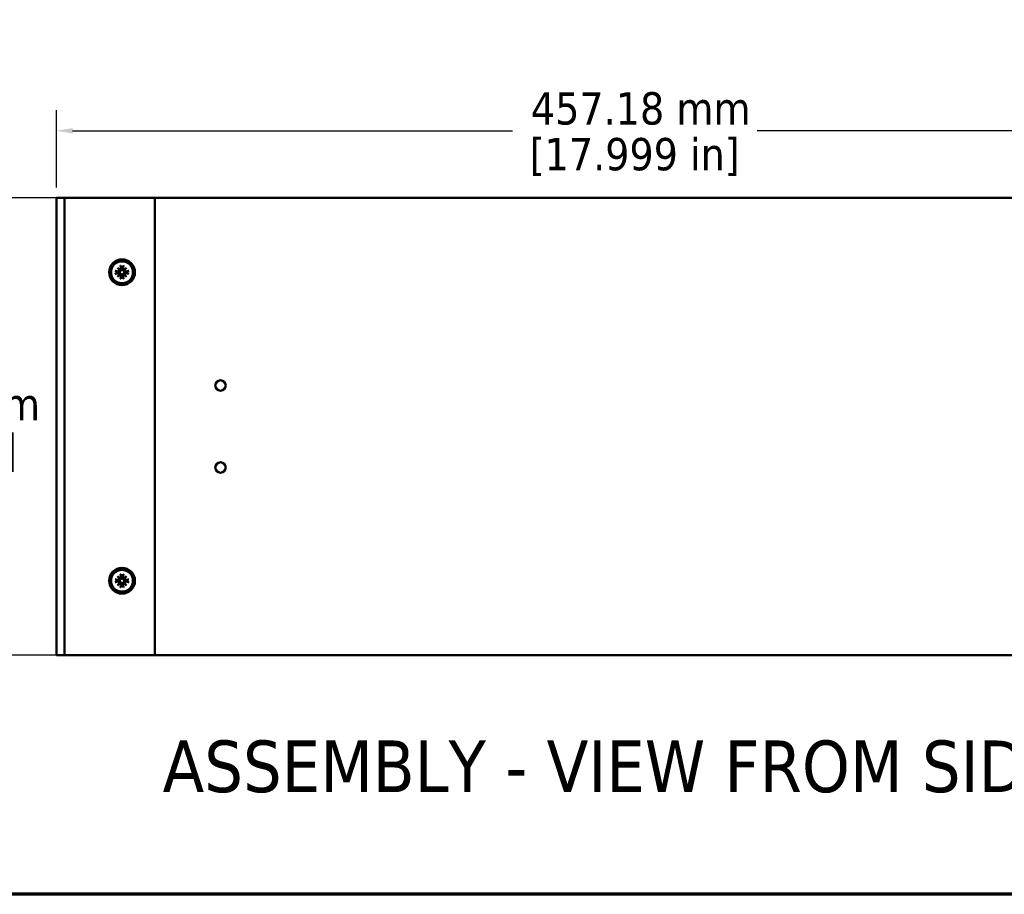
# Model space of a CAD drawing. Header units: millimetres. Extents: x 32 to 2127, y 63 to 1334.
# Tile 8 of 16: x 953 to 1334, y 63 to 402. Entities that reach past the tile are written whole.
import ezdxf

# ---------------------------------------------------------------- set-up
doc = ezdxf.new("R2010")
doc.units = ezdxf.units.MM
doc.header["$LTSCALE"] = 2.5
for name, color, linetype, lineweight in [('Border (ANSI)', 7, 'Continuous', 70), ('Dimension (ANSI)', 7, 'Continuous', 25), ('Symbol (ANSI)', 7, 'Continuous', 25), ('Visible (ANSI)', 7, 'Continuous', 50)]:
    doc.layers.add(name, color=color, linetype=linetype, lineweight=lineweight)
doc.styles.add('Label Text (ANSI)', font='tahoma.ttf')
doc.styles.add('Note Text (ANSI)', font='tahoma.ttf')
doc.dimstyles.new('Default - mm (ANSI)', dxfattribs={"dimscale": 2.5, "dimtxt": 5, "dimasz": 2.5, "dimexe": 3.175, "dimexo": 1.6002, "dimgap": 0.8, "dimtad": 0, "dimtih": 1, "dimtoh": 1, "dimrnd": 1e-08, "dimzin": 0, "dimdsep": 46, "dimtxsty": 'Note Text (ANSI)', "dimcen": 0.09, "dimdle": 10, "dimclrd": 256, "dimclre": 256, "dimclrt": 256, "dimadec": 1, "dimazin": 0, "dimtfac": 0.6096, "dimtofl": 0, "dimtmove": 0, "dimatfit": 3, "dimldrblk": 'Filled-1', "dimfxl": 1, "dimtolj": 1, "dimtzin": 0, "dimlwd": -1, "dimlwe": -1, "dimarcsym": 0})

# ---------------------------------------------------------------- blocks, each defined once
blk = doc.blocks.new('*D7')
at = {"layer": 'Defpoints', "color": 0, "transparency": 16777216}
for p in [(971.59, 333.14), (916.26, 156.11), (971.59, 156.11)]:
    blk.add_point(p, dxfattribs=at)
at = {"layer": 'Dimension (ANSI)', "transparency": 16777216}
for p, q in [((967.59, 333.14), (908.32, 333.14)), ((916.26, 326.89), (916.26, 263.31)), ((916.26, 162.36), (916.26, 225.94)), ((967.59, 156.11), (908.32, 156.11))]:
    blk.add_line(p, q, dxfattribs=at)
for points in [[(915.22, 326.89), (917.3, 326.89), (916.26, 333.14)], [(915.22, 162.36), (917.3, 162.36), (916.26, 156.11)]]:
    blk.add_solid(points, dxfattribs=at)
at = {"layer": 'Dimension (ANSI)', "transparency": 16777216, "char_height": 12.5, "attachment_point": 5, "style": 'Note Text (ANSI)'}
for s, insert in [('\\A1; 177.04 mm', (916.26, 253.13)), ('\\A1;[6.970 in]', (916.26, 234.45))]:
    blk.add_mtext(s, dxfattribs=dict(at, insert=insert))
blk = doc.blocks.new('Filled-1')
at = {"color": 0}
for p, q in [((0, 0), (-1, 0.333)), ((-1, 0.333), (-1, -0.333)), ((-1, 0), (0, 0)), ((-1, -0.333), (0, 0))]:
    blk.add_line(p, q, dxfattribs=at)
at = {"color": 0, "flags": 128}
blk.add_lwpolyline([(-1, -0.333), (0, 0), (-1, 0.333), (-1, -0.333)], dxfattribs=at)
at = {"color": 0}
blk.add_solid([(-1, -0.333), (0, 0), (-1, 0.333), (-1, -0.333)], dxfattribs=at)
blk = doc.blocks.new('*D15')
at = {"layer": 'Defpoints', "color": 0, "transparency": 16777216}
for p in [(1424.59, 359.14), (967.41, 333.14), (1424.59, 333.15)]:
    blk.add_point(p, dxfattribs=at)
at = {"layer": 'Dimension (ANSI)', "transparency": 16777216}
for p, q in [((967.41, 337.14), (967.41, 367.08)), ((1424.59, 337.15), (1424.59, 367.08)), ((973.66, 359.14), (1143.87, 359.14)), ((1418.34, 359.14), (1238.55, 359.14))]:
    blk.add_line(p, q, dxfattribs=at)
for points in [[(973.66, 360.18), (973.66, 358.1), (967.41, 359.14)], [(1418.34, 360.18), (1418.34, 358.1), (1424.59, 359.14)]]:
    blk.add_solid(points, dxfattribs=at)
at = {"layer": 'Dimension (ANSI)', "transparency": 16777216, "char_height": 12.5, "attachment_point": 5, "style": 'Note Text (ANSI)'}
for s, insert in [('\\A1; 457.18 mm', (1191.21, 367.68)), ('\\A1;[17.999 in]', (1191.21, 348.96))]:
    blk.add_mtext(s, dxfattribs=dict(at, insert=insert))
blk = doc.blocks.new('Borders Default Border')
at = {"layer": 'Border (ANSI)', "flags": 128}
blk.add_lwpolyline([(12.7, 25.4), (12.7, 533.4), (850.9, 533.4), (850.9, 25.4), (12.7, 25.4)], dxfattribs=at)

msp = doc.modelspace()

# ---------------------------------------------------------------- linework, layer by layer
at = {"layer": 'Visible (ANSI)'}
for p, q in [((967.4143, 333.1435), (967.4143, 333.1531)), ((967.4143, 333.1531), (1424.5943, 333.1531)), ((969.5893, 333.1435), (967.4143, 333.1435)), ((967.4143, 156.1055), (967.4143, 333.1435)), ((969.5893, 333.1435), (970.5893, 333.1435)), ((971.5893, 333.1435), (970.5893, 333.1435)), ((970.5893, 156.1055), (970.5893, 333.1435)), ((1003.5143, 333.1435), (971.5893, 333.1435)), ((1003.5143, 333.1435), (1005.5143, 333.1435)), ((1005.5143, 156.1055), (1005.5143, 333.1435)), ((990.2264, 304.8788), (991.6048, 304.6832)), ((991.0362, 306.118), (992.1563, 305.162)), ((991.0362, 306.118), (991.9673, 305.187)), ((991.9923, 304.998), (991.0362, 306.118)), ((991.9673, 305.187), (992.229, 304.9253)), ((992.2755, 306.9279), (992.4711, 305.5495)), ((993.3532, 306.9279), (993.1576, 305.5495)), ((993.6614, 305.187), (993.3997, 304.9253)), ((993.4724, 305.162), (994.5924, 306.118)), ((994.5924, 306.118), (993.6364, 304.998)), ((994.5924, 306.118), (993.6614, 305.187)), ((995.4023, 304.8788), (994.0239, 304.6832)), ((990.2264, 303.8011), (991.6048, 303.9967)), ((991.0362, 302.5618), (991.9923, 303.6819)), ((992.1563, 303.5179), (991.0362, 302.5618)), ((991.0362, 302.5618), (991.9673, 303.4929)), ((991.9673, 303.4929), (992.229, 303.7546)), ((992.2755, 301.7519), (992.4711, 303.1304)), ((993.3532, 301.7519), (993.1576, 303.1304)), ((993.6614, 303.4929), (993.3997, 303.7546)), ((994.5924, 302.5618), (993.4724, 303.5179)), ((993.6364, 303.6819), (994.5924, 302.5618)), ((994.5924, 302.5618), (993.6614, 303.4929)), ((995.4023, 303.8011), (994.0239, 303.9967)), ((992.2755, 187.4971), (992.4711, 186.1187)), ((993.3532, 187.4971), (993.1576, 186.1187)), ((990.2264, 185.448), (991.6048, 185.2524)), ((990.2264, 184.3703), (991.6048, 184.5659)), ((991.0362, 186.6872), (992.1563, 185.7312)), ((991.0362, 186.6872), (991.9673, 185.7562)), ((991.9923, 185.5672), (991.0362, 186.6872)), ((991.0362, 183.131), (991.9923, 184.2511)), ((992.1563, 184.0871), (991.0362, 183.131)), ((991.0362, 183.131), (991.9673, 184.0621)), ((991.9673, 185.7562), (992.229, 185.4945)), ((991.9673, 184.0621), (992.229, 184.3238)), ((992.2755, 182.3211), (992.4711, 183.6996)), ((993.3532, 182.3211), (993.1576, 183.6996)), ((993.6614, 185.7562), (993.3997, 185.4945)), ((993.6614, 184.0621), (993.3997, 184.3238)), ((993.4724, 185.7312), (994.5924, 186.6872)), ((994.5924, 183.131), (993.4724, 184.0871)), ((994.5924, 186.6872), (993.6364, 185.5672)), ((993.6364, 184.2511), (994.5924, 183.131)), ((994.5924, 186.6872), (993.6614, 185.7562)), ((994.5924, 183.131), (993.6614, 184.0621)), ((995.4023, 185.448), (994.0239, 185.2524)), ((995.4023, 184.3703), (994.0239, 184.5659)), ((969.5893, 156.1055), (967.4143, 156.1055)), ((969.5893, 156.1055), (970.5893, 156.1055)), ((971.5893, 156.1055), (970.5893, 156.1055)), ((1003.5143, 156.1055), (971.5893, 156.1055)), ((1003.5143, 156.1055), (1005.5143, 156.1055)), ((1424.5943, 156.1151), (1005.5143, 156.1151))]:
    msp.add_line(p, q, dxfattribs=at)
at = {"layer": 'Visible (ANSI)', "flags": 128}
for points in [[(990.2264, 304.8788), (990.2355, 304.8775), (990.2449, 304.8761), (990.2544, 304.8746), (990.264, 304.8731), (990.2736, 304.8716), (990.2829, 304.87), (990.292, 304.8685), (990.3008, 304.867), (990.3091, 304.8655), (990.3174, 304.8639), (990.3258, 304.8624), (990.334, 304.8607), (990.3421, 304.8591), (990.35, 304.8575), (990.3575, 304.8559), (990.3646, 304.8544), (990.3711, 304.8529), (990.3773, 304.8514), (990.3833, 304.8499), (990.3892, 304.8484), (990.3947, 304.8469), (990.3999, 304.8454), (990.4048, 304.844), (990.4091, 304.8426)], [(991.5736, 304.4629), (991.5382, 304.4744), (991.502, 304.4862), (991.4649, 304.4982), (991.4269, 304.5105), (991.388, 304.5232), (991.3481, 304.5361), (991.3072, 304.5494), (991.2653, 304.5631), (991.2223, 304.5771), (991.1781, 304.5915), (991.1328, 304.6062), (991.0862, 304.6214), (991.0384, 304.637), (990.9892, 304.6531), (990.9386, 304.6696), (990.8866, 304.6866), (990.8331, 304.704), (990.7779, 304.7221), (990.7211, 304.7406), (990.6626, 304.7598), (990.6022, 304.7795), (990.5399, 304.7999), (990.4756, 304.8209), (990.4092, 304.8426)], [(992.229, 304.9253), (992.2225, 304.8875), (992.2132, 304.8498), (992.2012, 304.8125), (992.1866, 304.7764), (992.1697, 304.7418), (992.1508, 304.7093), (992.1293, 304.6776), (992.1052, 304.647), (992.0788, 304.618), (992.0506, 304.5912), (992.021, 304.5668), (991.9904, 304.545), (991.9597, 304.5259), (991.9289, 304.5095), (991.8967, 304.4949), (991.8633, 304.4822), (991.8288, 304.4715), (991.7937, 304.463), (991.7582, 304.4569), (991.7227, 304.453), (991.6876, 304.4514), (991.6532, 304.4519), (991.6199, 304.4544), (991.5869, 304.4588)], [(992.6955, 305.5674), (992.6999, 305.5344), (992.7024, 305.5011), (992.7029, 305.4666), (992.7012, 305.4315), (992.6974, 305.396), (992.6913, 305.3606), (992.6828, 305.3254), (992.6721, 305.291), (992.6594, 305.2575), (992.6448, 305.2254), (992.6284, 305.1946), (992.6093, 305.1638), (992.5875, 305.1333), (992.5631, 305.1036), (992.5363, 305.0754), (992.5073, 305.0491), (992.4767, 305.025), (992.445, 305.0034), (992.4124, 304.9845), (992.3779, 304.9677), (992.3417, 304.9531), (992.3045, 304.941), (992.2667, 304.9318), (992.229, 304.9253)], [(992.3116, 306.7451), (992.3103, 306.7495), (992.3088, 306.7543), (992.3074, 306.7596), (992.3059, 306.7651), (992.3044, 306.7709), (992.3029, 306.777), (992.3014, 306.7831), (992.2999, 306.7897), (992.2984, 306.7968), (992.2968, 306.8043), (992.2951, 306.8121), (992.2935, 306.8202), (992.2919, 306.8285), (992.2903, 306.8369), (992.2888, 306.8452), (992.2873, 306.8535), (992.2858, 306.8622), (992.2842, 306.8713), (992.2827, 306.8807), (992.2812, 306.8902), (992.2797, 306.8998), (992.2782, 306.9094), (992.2768, 306.9188), (992.2755, 306.9279)], [(992.3116, 306.745), (992.3334, 306.6786), (992.3544, 306.6144), (992.3748, 306.5521), (992.3945, 306.4917), (992.4136, 306.4332), (992.4322, 306.3763), (992.4502, 306.3212), (992.4677, 306.2677), (992.4847, 306.2156), (992.5012, 306.165), (992.5172, 306.1159), (992.5329, 306.068), (992.548, 306.0215), (992.5628, 305.9761), (992.5772, 305.932), (992.5912, 305.889), (992.6048, 305.847), (992.6181, 305.8062), (992.6311, 305.7663), (992.6437, 305.7274), (992.6561, 305.6894), (992.6681, 305.6523), (992.6799, 305.6161), (992.6913, 305.5807)], [(992.6913, 305.5807), (992.6915, 305.5802), (992.6917, 305.5796), (992.6919, 305.579), (992.692, 305.5785), (992.6922, 305.5779), (992.6924, 305.5774), (992.6926, 305.5768), (992.6927, 305.5763), (992.6929, 305.5757), (992.6931, 305.5752), (992.6933, 305.5746), (992.6934, 305.574), (992.6936, 305.5735), (992.6938, 305.5729), (992.694, 305.5724), (992.6941, 305.5718), (992.6943, 305.5713), (992.6945, 305.5707), (992.6946, 305.5702), (992.6948, 305.5696), (992.695, 305.569), (992.6951, 305.5685), (992.6953, 305.5679), (992.6955, 305.5674)], [(993.3997, 304.9253), (993.3619, 304.9318), (993.3242, 304.941), (993.2869, 304.9531), (993.2508, 304.9677), (993.2162, 304.9845), (993.1837, 305.0034), (993.152, 305.025), (993.1214, 305.0491), (993.0924, 305.0754), (993.0656, 305.1036), (993.0412, 305.1333), (993.0194, 305.1638), (993.0003, 305.1946), (992.9839, 305.2254), (992.9693, 305.2575), (992.9566, 305.291), (992.9459, 305.3254), (992.9374, 305.3606), (992.9313, 305.396), (992.9274, 305.4315), (992.9258, 305.4666), (992.9263, 305.5011), (992.9288, 305.5344), (992.9332, 305.5674)], [(992.9332, 305.5674), (992.9334, 305.5679), (992.9335, 305.5685), (992.9337, 305.569), (992.9339, 305.5696), (992.934, 305.5702), (992.9342, 305.5707), (992.9344, 305.5713), (992.9346, 305.5718), (992.9347, 305.5724), (992.9349, 305.5729), (992.9351, 305.5735), (992.9352, 305.574), (992.9354, 305.5746), (992.9356, 305.5752), (992.9358, 305.5757), (992.9359, 305.5763), (992.9361, 305.5768), (992.9363, 305.5774), (992.9365, 305.5779), (992.9366, 305.5785), (992.9368, 305.579), (992.937, 305.5796), (992.9372, 305.5802), (992.9374, 305.5807)], [(992.9374, 305.5807), (992.9488, 305.6161), (992.9606, 305.6523), (992.9726, 305.6894), (992.9849, 305.7274), (992.9976, 305.7663), (993.0105, 305.8062), (993.0238, 305.847), (993.0375, 305.889), (993.0515, 305.932), (993.0659, 305.9761), (993.0806, 306.0215), (993.0958, 306.068), (993.1114, 306.1159), (993.1275, 306.165), (993.144, 306.2156), (993.161, 306.2677), (993.1785, 306.3212), (993.1965, 306.3763), (993.215, 306.4332), (993.2342, 306.4917), (993.2539, 306.5521), (993.2743, 306.6144), (993.2953, 306.6786), (993.317, 306.745)], [(993.3532, 306.9279), (993.3519, 306.9188), (993.3505, 306.9094), (993.349, 306.8998), (993.3475, 306.8902), (993.346, 306.8807), (993.3444, 306.8713), (993.3429, 306.8622), (993.3414, 306.8535), (993.3399, 306.8452), (993.3384, 306.8369), (993.3368, 306.8285), (993.3352, 306.8202), (993.3335, 306.8121), (993.3319, 306.8043), (993.3303, 306.7968), (993.3288, 306.7897), (993.3273, 306.7831), (993.3258, 306.777), (993.3243, 306.7709), (993.3228, 306.7651), (993.3213, 306.7596), (993.3199, 306.7543), (993.3184, 306.7495), (993.3171, 306.7451)], [(994.0418, 304.4588), (994.0088, 304.4544), (993.9755, 304.4519), (993.9411, 304.4514), (993.9059, 304.453), (993.8704, 304.4569), (993.835, 304.463), (993.7998, 304.4715), (993.7654, 304.4822), (993.732, 304.4949), (993.6998, 304.5095), (993.669, 304.5259), (993.6382, 304.545), (993.6077, 304.5668), (993.5781, 304.5912), (993.5498, 304.618), (993.5235, 304.647), (993.4994, 304.6776), (993.4778, 304.7093), (993.459, 304.7418), (993.4421, 304.7764), (993.4275, 304.8125), (993.4154, 304.8498), (993.4062, 304.8875), (993.3997, 304.9253)], [(995.2195, 304.8426), (995.1531, 304.8209), (995.0888, 304.7999), (995.0265, 304.7795), (994.9661, 304.7598), (994.9076, 304.7406), (994.8508, 304.7221), (994.7956, 304.704), (994.7421, 304.6866), (994.69, 304.6696), (994.6395, 304.6531), (994.5903, 304.637), (994.5424, 304.6214), (994.4959, 304.6062), (994.4505, 304.5915), (994.4064, 304.5771), (994.3634, 304.5631), (994.3214, 304.5494), (994.2806, 304.5361), (994.2407, 304.5232), (994.2018, 304.5105), (994.1638, 304.4982), (994.1267, 304.4862), (994.0905, 304.4744), (994.0551, 304.4629)], [(995.2195, 304.8426), (995.2239, 304.844), (995.2287, 304.8454), (995.234, 304.8469), (995.2395, 304.8484), (995.2453, 304.8499), (995.2514, 304.8514), (995.2576, 304.8529), (995.2641, 304.8544), (995.2712, 304.8559), (995.2787, 304.8575), (995.2865, 304.8591), (995.2946, 304.8607), (995.3029, 304.8624), (995.3113, 304.8639), (995.3196, 304.8655), (995.3279, 304.867), (995.3366, 304.8685), (995.3458, 304.87), (995.3551, 304.8716), (995.3647, 304.8731), (995.3743, 304.8746), (995.3838, 304.8761), (995.3932, 304.8775), (995.4023, 304.8788)], [(990.4091, 303.8372), (990.4048, 303.8358), (990.3999, 303.8344), (990.3947, 303.8329), (990.3892, 303.8315), (990.3833, 303.8299), (990.3773, 303.8285), (990.3711, 303.827), (990.3646, 303.8255), (990.3575, 303.8239), (990.35, 303.8224), (990.3421, 303.8207), (990.334, 303.8191), (990.3258, 303.8175), (990.3174, 303.8159), (990.3091, 303.8144), (990.3008, 303.8129), (990.292, 303.8114), (990.2829, 303.8098), (990.2736, 303.8083), (990.264, 303.8068), (990.2544, 303.8053), (990.2449, 303.8038), (990.2355, 303.8024), (990.2264, 303.8011)], [(990.4092, 303.8372), (990.4756, 303.8589), (990.5399, 303.88), (990.6022, 303.9003), (990.6626, 303.9201), (990.7211, 303.9392), (990.7779, 303.9578), (990.8331, 303.9758), (990.8866, 303.9933), (990.9386, 304.0103), (990.9892, 304.0268), (991.0384, 304.0428), (991.0862, 304.0584), (991.1328, 304.0736), (991.1781, 304.0884), (991.2223, 304.1028), (991.2653, 304.1168), (991.3072, 304.1304), (991.3481, 304.1437), (991.388, 304.1567), (991.4269, 304.1693), (991.4649, 304.1817), (991.502, 304.1937), (991.5382, 304.2054), (991.5736, 304.2169)], [(991.5869, 304.4588), (991.5863, 304.459), (991.5858, 304.4591), (991.5852, 304.4593), (991.5847, 304.4595), (991.5841, 304.4596), (991.5836, 304.4598), (991.583, 304.46), (991.5824, 304.4601), (991.5819, 304.4603), (991.5813, 304.4605), (991.5808, 304.4607), (991.5802, 304.4608), (991.5797, 304.461), (991.5791, 304.4612), (991.5786, 304.4613), (991.578, 304.4615), (991.5774, 304.4617), (991.5769, 304.4619), (991.5763, 304.4621), (991.5758, 304.4622), (991.5752, 304.4624), (991.5747, 304.4626), (991.5741, 304.4628), (991.5736, 304.4629)], [(991.5736, 304.2169), (991.5741, 304.2171), (991.5747, 304.2173), (991.5752, 304.2174), (991.5758, 304.2176), (991.5763, 304.2178), (991.5769, 304.218), (991.5774, 304.2182), (991.578, 304.2183), (991.5786, 304.2185), (991.5791, 304.2187), (991.5797, 304.2189), (991.5802, 304.219), (991.5808, 304.2192), (991.5813, 304.2194), (991.5819, 304.2195), (991.5824, 304.2197), (991.583, 304.2199), (991.5836, 304.2201), (991.5841, 304.2202), (991.5847, 304.2204), (991.5852, 304.2206), (991.5858, 304.2207), (991.5863, 304.2209), (991.5869, 304.2211)], [(991.5869, 304.2211), (991.6199, 304.2255), (991.6532, 304.228), (991.6876, 304.2284), (991.7227, 304.2268), (991.7582, 304.223), (991.7937, 304.2168), (991.8288, 304.2084), (991.8633, 304.1977), (991.8967, 304.185), (991.9289, 304.1704), (991.9597, 304.154), (991.9904, 304.1349), (992.021, 304.1131), (992.0506, 304.0887), (992.0788, 304.0618), (992.1052, 304.0329), (992.1293, 304.0023), (992.1508, 303.9706), (992.1697, 303.938), (992.1866, 303.9035), (992.2012, 303.8673), (992.2132, 303.8301), (992.2225, 303.7923), (992.229, 303.7546)], [(992.229, 303.7546), (992.2667, 303.7481), (992.3045, 303.7388), (992.3417, 303.7268), (992.3779, 303.7121), (992.4124, 303.6953), (992.445, 303.6764), (992.4767, 303.6549), (992.5073, 303.6307), (992.5363, 303.6044), (992.5631, 303.5762), (992.5875, 303.5466), (992.6093, 303.516), (992.6284, 303.4852), (992.6448, 303.4544), (992.6594, 303.4223), (992.6721, 303.3889), (992.6828, 303.3544), (992.6913, 303.3193), (992.6974, 303.2838), (992.7012, 303.2483), (992.7029, 303.2132), (992.7024, 303.1788), (992.6999, 303.1455), (992.6955, 303.1125)], [(992.2755, 301.7519), (992.2768, 301.7611), (992.2782, 301.7705), (992.2797, 301.78), (992.2812, 301.7896), (992.2827, 301.7991), (992.2842, 301.8085), (992.2858, 301.8176), (992.2873, 301.8263), (992.2888, 301.8347), (992.2903, 301.843), (992.2919, 301.8513), (992.2935, 301.8596), (992.2951, 301.8677), (992.2968, 301.8756), (992.2984, 301.8831), (992.2999, 301.8902), (992.3014, 301.8967), (992.3029, 301.9029), (992.3044, 301.9089), (992.3059, 301.9148), (992.3074, 301.9203), (992.3088, 301.9255), (992.3103, 301.9304), (992.3116, 301.9347)], [(992.6913, 303.0991), (992.6799, 303.0638), (992.6681, 303.0275), (992.6561, 302.9905), (992.6437, 302.9525), (992.6311, 302.9136), (992.6181, 302.8737), (992.6048, 302.8328), (992.5912, 302.7909), (992.5772, 302.7479), (992.5628, 302.7037), (992.548, 302.6584), (992.5329, 302.6118), (992.5172, 302.564), (992.5012, 302.5148), (992.4847, 302.4642), (992.4677, 302.4122), (992.4502, 302.3586), (992.4322, 302.3035), (992.4136, 302.2467), (992.3945, 302.1882), (992.3748, 302.1278), (992.3544, 302.0655), (992.3334, 302.0012), (992.3116, 301.9348)], [(992.6955, 303.1125), (992.6953, 303.1119), (992.6951, 303.1114), (992.695, 303.1108), (992.6948, 303.1103), (992.6946, 303.1097), (992.6945, 303.1091), (992.6943, 303.1086), (992.6941, 303.108), (992.694, 303.1075), (992.6938, 303.1069), (992.6936, 303.1064), (992.6934, 303.1058), (992.6933, 303.1053), (992.6931, 303.1047), (992.6929, 303.1041), (992.6927, 303.1036), (992.6926, 303.103), (992.6924, 303.1025), (992.6922, 303.1019), (992.692, 303.1014), (992.6919, 303.1008), (992.6917, 303.1003), (992.6915, 303.0997), (992.6913, 303.0991)], [(992.9332, 303.1125), (992.9288, 303.1455), (992.9263, 303.1788), (992.9258, 303.2132), (992.9274, 303.2483), (992.9313, 303.2838), (992.9374, 303.3193), (992.9459, 303.3544), (992.9566, 303.3889), (992.9693, 303.4223), (992.9839, 303.4544), (993.0003, 303.4852), (993.0194, 303.516), (993.0412, 303.5466), (993.0656, 303.5762), (993.0924, 303.6044), (993.1214, 303.6307), (993.152, 303.6549), (993.1837, 303.6764), (993.2162, 303.6953), (993.2508, 303.7121), (993.2869, 303.7268), (993.3242, 303.7388), (993.3619, 303.7481), (993.3997, 303.7546)], [(992.9374, 303.0991), (992.9372, 303.0997), (992.937, 303.1003), (992.9368, 303.1008), (992.9366, 303.1014), (992.9365, 303.1019), (992.9363, 303.1025), (992.9361, 303.103), (992.9359, 303.1036), (992.9358, 303.1041), (992.9356, 303.1047), (992.9354, 303.1053), (992.9352, 303.1058), (992.9351, 303.1064), (992.9349, 303.1069), (992.9347, 303.1075), (992.9346, 303.108), (992.9344, 303.1086), (992.9342, 303.1091), (992.934, 303.1097), (992.9339, 303.1103), (992.9337, 303.1108), (992.9335, 303.1114), (992.9334, 303.1119), (992.9332, 303.1125)], [(993.317, 301.9348), (993.2953, 302.0012), (993.2743, 302.0655), (993.2539, 302.1278), (993.2342, 302.1882), (993.215, 302.2467), (993.1965, 302.3035), (993.1785, 302.3586), (993.161, 302.4122), (993.144, 302.4642), (993.1275, 302.5148), (993.1114, 302.564), (993.0958, 302.6118), (993.0806, 302.6584), (993.0659, 302.7037), (993.0515, 302.7479), (993.0375, 302.7909), (993.0238, 302.8328), (993.0105, 302.8737), (992.9976, 302.9136), (992.9849, 302.9525), (992.9726, 302.9905), (992.9606, 303.0275), (992.9488, 303.0638), (992.9374, 303.0991)], [(993.3171, 301.9347), (993.3184, 301.9304), (993.3199, 301.9255), (993.3213, 301.9203), (993.3228, 301.9148), (993.3243, 301.9089), (993.3258, 301.9029), (993.3273, 301.8967), (993.3288, 301.8902), (993.3303, 301.8831), (993.3319, 301.8756), (993.3335, 301.8677), (993.3352, 301.8596), (993.3368, 301.8513), (993.3384, 301.843), (993.3399, 301.8347), (993.3414, 301.8263), (993.3429, 301.8176), (993.3444, 301.8085), (993.346, 301.7991), (993.3475, 301.7896), (993.349, 301.78), (993.3505, 301.7705), (993.3519, 301.7611), (993.3532, 301.7519)], [(993.3997, 303.7546), (993.4062, 303.7923), (993.4154, 303.8301), (993.4275, 303.8673), (993.4421, 303.9035), (993.459, 303.938), (993.4778, 303.9706), (993.4994, 304.0023), (993.5235, 304.0329), (993.5498, 304.0618), (993.5781, 304.0887), (993.6077, 304.1131), (993.6382, 304.1349), (993.669, 304.154), (993.6998, 304.1704), (993.732, 304.185), (993.7654, 304.1977), (993.7998, 304.2084), (993.835, 304.2168), (993.8704, 304.223), (993.9059, 304.2268), (993.9411, 304.2284), (993.9755, 304.228), (994.0088, 304.2255), (994.0418, 304.2211)], [(994.0551, 304.4629), (994.0546, 304.4628), (994.054, 304.4626), (994.0535, 304.4624), (994.0529, 304.4622), (994.0523, 304.4621), (994.0518, 304.4619), (994.0512, 304.4617), (994.0507, 304.4615), (994.0501, 304.4613), (994.0496, 304.4612), (994.049, 304.461), (994.0485, 304.4608), (994.0479, 304.4607), (994.0473, 304.4605), (994.0468, 304.4603), (994.0462, 304.4601), (994.0457, 304.46), (994.0451, 304.4598), (994.0446, 304.4596), (994.044, 304.4595), (994.0435, 304.4593), (994.0429, 304.4591), (994.0423, 304.459), (994.0418, 304.4588)], [(994.0418, 304.2211), (994.0423, 304.2209), (994.0429, 304.2207), (994.0435, 304.2206), (994.044, 304.2204), (994.0446, 304.2202), (994.0451, 304.2201), (994.0457, 304.2199), (994.0462, 304.2197), (994.0468, 304.2195), (994.0473, 304.2194), (994.0479, 304.2192), (994.0485, 304.219), (994.049, 304.2189), (994.0496, 304.2187), (994.0501, 304.2185), (994.0507, 304.2183), (994.0512, 304.2182), (994.0518, 304.218), (994.0523, 304.2178), (994.0529, 304.2176), (994.0535, 304.2174), (994.054, 304.2173), (994.0546, 304.2171), (994.0551, 304.2169)], [(994.0551, 304.2169), (994.0905, 304.2054), (994.1267, 304.1937), (994.1638, 304.1817), (994.2018, 304.1693), (994.2407, 304.1567), (994.2806, 304.1437), (994.3214, 304.1304), (994.3634, 304.1168), (994.4064, 304.1028), (994.4505, 304.0884), (994.4959, 304.0736), (994.5424, 304.0584), (994.5903, 304.0428), (994.6395, 304.0268), (994.69, 304.0103), (994.7421, 303.9933), (994.7956, 303.9758), (994.8508, 303.9578), (994.9076, 303.9392), (994.9661, 303.9201), (995.0265, 303.9003), (995.0888, 303.88), (995.1531, 303.8589), (995.2195, 303.8372)], [(995.4023, 303.8011), (995.3932, 303.8024), (995.3838, 303.8038), (995.3743, 303.8053), (995.3647, 303.8068), (995.3551, 303.8083), (995.3458, 303.8098), (995.3366, 303.8114), (995.3279, 303.8129), (995.3196, 303.8144), (995.3113, 303.8159), (995.3029, 303.8175), (995.2946, 303.8191), (995.2865, 303.8207), (995.2787, 303.8224), (995.2712, 303.8239), (995.2641, 303.8255), (995.2576, 303.827), (995.2514, 303.8285), (995.2453, 303.8299), (995.2395, 303.8315), (995.234, 303.8329), (995.2287, 303.8344), (995.2239, 303.8358), (995.2195, 303.8372)], [(992.3116, 187.3143), (992.3103, 187.3187), (992.3088, 187.3235), (992.3074, 187.3288), (992.3059, 187.3343), (992.3044, 187.3401), (992.3029, 187.3462), (992.3014, 187.3523), (992.2999, 187.3589), (992.2984, 187.366), (992.2968, 187.3735), (992.2951, 187.3813), (992.2935, 187.3894), (992.2919, 187.3977), (992.2903, 187.4061), (992.2888, 187.4144), (992.2873, 187.4227), (992.2858, 187.4314), (992.2842, 187.4405), (992.2827, 187.4499), (992.2812, 187.4594), (992.2797, 187.469), (992.2782, 187.4786), (992.2768, 187.488), (992.2755, 187.4971)], [(992.3116, 187.3142), (992.3334, 187.2478), (992.3544, 187.1836), (992.3748, 187.1213), (992.3945, 187.0609), (992.4136, 187.0024), (992.4322, 186.9455), (992.4502, 186.8904), (992.4677, 186.8369), (992.4847, 186.7848), (992.5012, 186.7342), (992.5172, 186.6851), (992.5329, 186.6372), (992.548, 186.5907), (992.5628, 186.5453), (992.5772, 186.5012), (992.5912, 186.4582), (992.6048, 186.4162), (992.6181, 186.3754), (992.6311, 186.3355), (992.6437, 186.2966), (992.6561, 186.2586), (992.6681, 186.2215), (992.6799, 186.1853), (992.6913, 186.1499)], [(992.9374, 186.1499), (992.9488, 186.1853), (992.9606, 186.2215), (992.9726, 186.2586), (992.9849, 186.2966), (992.9976, 186.3355), (993.0105, 186.3754), (993.0238, 186.4162), (993.0375, 186.4582), (993.0515, 186.5012), (993.0659, 186.5453), (993.0806, 186.5907), (993.0958, 186.6372), (993.1114, 186.6851), (993.1275, 186.7342), (993.144, 186.7848), (993.161, 186.8369), (993.1785, 186.8904), (993.1965, 186.9455), (993.215, 187.0024), (993.2342, 187.0609), (993.2539, 187.1213), (993.2743, 187.1836), (993.2953, 187.2478), (993.317, 187.3142)], [(993.3532, 187.4971), (993.3519, 187.488), (993.3505, 187.4786), (993.349, 187.469), (993.3475, 187.4594), (993.346, 187.4499), (993.3444, 187.4405), (993.3429, 187.4314), (993.3414, 187.4227), (993.3399, 187.4144), (993.3384, 187.4061), (993.3368, 187.3977), (993.3352, 187.3894), (993.3335, 187.3813), (993.3319, 187.3735), (993.3303, 187.366), (993.3288, 187.3589), (993.3273, 187.3523), (993.3258, 187.3462), (993.3243, 187.3401), (993.3228, 187.3343), (993.3213, 187.3288), (993.3199, 187.3235), (993.3184, 187.3187), (993.3171, 187.3143)], [(990.2264, 185.448), (990.2355, 185.4467), (990.2449, 185.4453), (990.2544, 185.4438), (990.264, 185.4423), (990.2736, 185.4408), (990.2829, 185.4392), (990.292, 185.4377), (990.3008, 185.4362), (990.3091, 185.4347), (990.3174, 185.4331), (990.3258, 185.4316), (990.334, 185.4299), (990.3421, 185.4283), (990.35, 185.4267), (990.3575, 185.4251), (990.3646, 185.4236), (990.3711, 185.4221), (990.3773, 185.4206), (990.3833, 185.4191), (990.3892, 185.4176), (990.3947, 185.4161), (990.3999, 185.4146), (990.4048, 185.4132), (990.4091, 185.4118)], [(990.4091, 184.4064), (990.4048, 184.405), (990.3999, 184.4036), (990.3947, 184.4021), (990.3892, 184.4007), (990.3833, 184.3991), (990.3773, 184.3977), (990.3711, 184.3962), (990.3646, 184.3947), (990.3575, 184.3931), (990.35, 184.3916), (990.3421, 184.3899), (990.334, 184.3883), (990.3258, 184.3867), (990.3174, 184.3851), (990.3091, 184.3836), (990.3008, 184.3821), (990.292, 184.3806), (990.2829, 184.379), (990.2736, 184.3775), (990.264, 184.376), (990.2544, 184.3745), (990.2449, 184.373), (990.2355, 184.3716), (990.2264, 184.3703)], [(991.5736, 185.0321), (991.5382, 185.0436), (991.502, 185.0554), (991.4649, 185.0674), (991.4269, 185.0797), (991.388, 185.0924), (991.3481, 185.1053), (991.3072, 185.1186), (991.2653, 185.1323), (991.2223, 185.1463), (991.1781, 185.1607), (991.1328, 185.1754), (991.0862, 185.1906), (991.0384, 185.2062), (990.9892, 185.2223), (990.9386, 185.2388), (990.8866, 185.2558), (990.8331, 185.2732), (990.7779, 185.2913), (990.7211, 185.3098), (990.6626, 185.329), (990.6022, 185.3487), (990.5399, 185.3691), (990.4756, 185.3901), (990.4092, 185.4118)], [(990.4092, 184.4064), (990.4756, 184.4281), (990.5399, 184.4492), (990.6022, 184.4695), (990.6626, 184.4893), (990.7211, 184.5084), (990.7779, 184.527), (990.8331, 184.545), (990.8866, 184.5625), (990.9386, 184.5795), (990.9892, 184.596), (991.0384, 184.612), (991.0862, 184.6276), (991.1328, 184.6428), (991.1781, 184.6576), (991.2223, 184.672), (991.2653, 184.686), (991.3072, 184.6996), (991.3481, 184.7129), (991.388, 184.7259), (991.4269, 184.7385), (991.4649, 184.7509), (991.502, 184.7629), (991.5382, 184.7746), (991.5736, 184.7861)], [(991.5869, 185.028), (991.5863, 185.0282), (991.5858, 185.0283), (991.5852, 185.0285), (991.5847, 185.0287), (991.5841, 185.0288), (991.5836, 185.029), (991.583, 185.0292), (991.5824, 185.0293), (991.5819, 185.0295), (991.5813, 185.0297), (991.5808, 185.0299), (991.5802, 185.03), (991.5797, 185.0302), (991.5791, 185.0304), (991.5786, 185.0305), (991.578, 185.0307), (991.5774, 185.0309), (991.5769, 185.0311), (991.5763, 185.0313), (991.5758, 185.0314), (991.5752, 185.0316), (991.5747, 185.0318), (991.5741, 185.032), (991.5736, 185.0321)], [(991.5736, 184.7861), (991.5741, 184.7863), (991.5747, 184.7865), (991.5752, 184.7866), (991.5758, 184.7868), (991.5763, 184.787), (991.5769, 184.7872), (991.5774, 184.7874), (991.578, 184.7875), (991.5786, 184.7877), (991.5791, 184.7879), (991.5797, 184.7881), (991.5802, 184.7882), (991.5808, 184.7884), (991.5813, 184.7886), (991.5819, 184.7887), (991.5824, 184.7889), (991.583, 184.7891), (991.5836, 184.7893), (991.5841, 184.7894), (991.5847, 184.7896), (991.5852, 184.7898), (991.5858, 184.7899), (991.5863, 184.7901), (991.5869, 184.7903)], [(992.229, 185.4945), (992.2225, 185.4567), (992.2132, 185.419), (992.2012, 185.3817), (992.1866, 185.3456), (992.1697, 185.311), (992.1508, 185.2785), (992.1293, 185.2468), (992.1052, 185.2162), (992.0788, 185.1872), (992.0506, 185.1604), (992.021, 185.136), (991.9904, 185.1142), (991.9597, 185.0951), (991.9289, 185.0787), (991.8967, 185.0641), (991.8633, 185.0514), (991.8288, 185.0407), (991.7937, 185.0322), (991.7582, 185.0261), (991.7227, 185.0222), (991.6876, 185.0206), (991.6532, 185.0211), (991.6199, 185.0236), (991.5869, 185.028)], [(991.5869, 184.7903), (991.6199, 184.7947), (991.6532, 184.7972), (991.6876, 184.7976), (991.7227, 184.796), (991.7582, 184.7922), (991.7937, 184.786), (991.8288, 184.7776), (991.8633, 184.7669), (991.8967, 184.7542), (991.9289, 184.7396), (991.9597, 184.7232), (991.9904, 184.7041), (992.021, 184.6823), (992.0506, 184.6579), (992.0788, 184.631), (992.1052, 184.6021), (992.1293, 184.5715), (992.1508, 184.5398), (992.1697, 184.5072), (992.1866, 184.4727), (992.2012, 184.4365), (992.2132, 184.3993), (992.2225, 184.3615), (992.229, 184.3238)], [(992.6955, 186.1366), (992.6999, 186.1036), (992.7024, 186.0703), (992.7029, 186.0358), (992.7012, 186.0007), (992.6974, 185.9652), (992.6913, 185.9298), (992.6828, 185.8946), (992.6721, 185.8602), (992.6594, 185.8267), (992.6448, 185.7946), (992.6284, 185.7638), (992.6093, 185.733), (992.5875, 185.7025), (992.5631, 185.6728), (992.5363, 185.6446), (992.5073, 185.6183), (992.4767, 185.5942), (992.445, 185.5726), (992.4124, 185.5537), (992.3779, 185.5369), (992.3417, 185.5223), (992.3045, 185.5102), (992.2667, 185.501), (992.229, 185.4945)], [(992.229, 184.3238), (992.2667, 184.3173), (992.3045, 184.308), (992.3417, 184.296), (992.3779, 184.2813), (992.4124, 184.2645), (992.445, 184.2456), (992.4767, 184.2241), (992.5073, 184.1999), (992.5363, 184.1736), (992.5631, 184.1454), (992.5875, 184.1158), (992.6093, 184.0852), (992.6284, 184.0544), (992.6448, 184.0236), (992.6594, 183.9915), (992.6721, 183.9581), (992.6828, 183.9236), (992.6913, 183.8885), (992.6974, 183.853), (992.7012, 183.8175), (992.7029, 183.7824), (992.7024, 183.748), (992.6999, 183.7147), (992.6955, 183.6817)], [(992.6913, 183.6683), (992.6799, 183.633), (992.6681, 183.5967), (992.6561, 183.5597), (992.6437, 183.5217), (992.6311, 183.4828), (992.6181, 183.4429), (992.6048, 183.402), (992.5912, 183.3601), (992.5772, 183.3171), (992.5628, 183.2729), (992.548, 183.2276), (992.5329, 183.181), (992.5172, 183.1332), (992.5012, 183.084), (992.4847, 183.0334), (992.4677, 182.9814), (992.4502, 182.9278), (992.4322, 182.8727), (992.4136, 182.8159), (992.3945, 182.7574), (992.3748, 182.697), (992.3544, 182.6347), (992.3334, 182.5704), (992.3116, 182.504)], [(992.6913, 186.1499), (992.6915, 186.1494), (992.6917, 186.1488), (992.6919, 186.1482), (992.692, 186.1477), (992.6922, 186.1471), (992.6924, 186.1466), (992.6926, 186.146), (992.6927, 186.1455), (992.6929, 186.1449), (992.6931, 186.1444), (992.6933, 186.1438), (992.6934, 186.1432), (992.6936, 186.1427), (992.6938, 186.1421), (992.694, 186.1416), (992.6941, 186.141), (992.6943, 186.1405), (992.6945, 186.1399), (992.6946, 186.1394), (992.6948, 186.1388), (992.695, 186.1382), (992.6951, 186.1377), (992.6953, 186.1371), (992.6955, 186.1366)], [(992.6955, 183.6817), (992.6953, 183.6811), (992.6951, 183.6806), (992.695, 183.68), (992.6948, 183.6795), (992.6946, 183.6789), (992.6945, 183.6783), (992.6943, 183.6778), (992.6941, 183.6772), (992.694, 183.6767), (992.6938, 183.6761), (992.6936, 183.6756), (992.6934, 183.675), (992.6933, 183.6745), (992.6931, 183.6739), (992.6929, 183.6733), (992.6927, 183.6728), (992.6926, 183.6722), (992.6924, 183.6717), (992.6922, 183.6711), (992.692, 183.6706), (992.6919, 183.67), (992.6917, 183.6695), (992.6915, 183.6689), (992.6913, 183.6683)], [(993.3997, 185.4945), (993.3619, 185.501), (993.3242, 185.5102), (993.2869, 185.5223), (993.2508, 185.5369), (993.2162, 185.5537), (993.1837, 185.5726), (993.152, 185.5942), (993.1214, 185.6183), (993.0924, 185.6446), (993.0656, 185.6728), (993.0412, 185.7025), (993.0194, 185.733), (993.0003, 185.7638), (992.9839, 185.7946), (992.9693, 185.8267), (992.9566, 185.8602), (992.9459, 185.8946), (992.9374, 185.9298), (992.9313, 185.9652), (992.9274, 186.0007), (992.9258, 186.0358), (992.9263, 186.0703), (992.9288, 186.1036), (992.9332, 186.1366)], [(992.9332, 183.6817), (992.9288, 183.7147), (992.9263, 183.748), (992.9258, 183.7824), (992.9274, 183.8175), (992.9313, 183.853), (992.9374, 183.8885), (992.9459, 183.9236), (992.9566, 183.9581), (992.9693, 183.9915), (992.9839, 184.0236), (993.0003, 184.0544), (993.0194, 184.0852), (993.0412, 184.1158), (993.0656, 184.1454), (993.0924, 184.1736), (993.1214, 184.1999), (993.152, 184.2241), (993.1837, 184.2456), (993.2162, 184.2645), (993.2508, 184.2813), (993.2869, 184.296), (993.3242, 184.308), (993.3619, 184.3173), (993.3997, 184.3238)], [(992.9332, 186.1366), (992.9334, 186.1371), (992.9335, 186.1377), (992.9337, 186.1382), (992.9339, 186.1388), (992.934, 186.1394), (992.9342, 186.1399), (992.9344, 186.1405), (992.9346, 186.141), (992.9347, 186.1416), (992.9349, 186.1421), (992.9351, 186.1427), (992.9352, 186.1432), (992.9354, 186.1438), (992.9356, 186.1444), (992.9358, 186.1449), (992.9359, 186.1455), (992.9361, 186.146), (992.9363, 186.1466), (992.9365, 186.1471), (992.9366, 186.1477), (992.9368, 186.1482), (992.937, 186.1488), (992.9372, 186.1494), (992.9374, 186.1499)], [(992.9374, 183.6683), (992.9372, 183.6689), (992.937, 183.6695), (992.9368, 183.67), (992.9366, 183.6706), (992.9365, 183.6711), (992.9363, 183.6717), (992.9361, 183.6722), (992.9359, 183.6728), (992.9358, 183.6733), (992.9356, 183.6739), (992.9354, 183.6745), (992.9352, 183.675), (992.9351, 183.6756), (992.9349, 183.6761), (992.9347, 183.6767), (992.9346, 183.6772), (992.9344, 183.6778), (992.9342, 183.6783), (992.934, 183.6789), (992.9339, 183.6795), (992.9337, 183.68), (992.9335, 183.6806), (992.9334, 183.6811), (992.9332, 183.6817)], [(993.317, 182.504), (993.2953, 182.5704), (993.2743, 182.6347), (993.2539, 182.697), (993.2342, 182.7574), (993.215, 182.8159), (993.1965, 182.8727), (993.1785, 182.9278), (993.161, 182.9814), (993.144, 183.0334), (993.1275, 183.084), (993.1114, 183.1332), (993.0958, 183.181), (993.0806, 183.2276), (993.0659, 183.2729), (993.0515, 183.3171), (993.0375, 183.3601), (993.0238, 183.402), (993.0105, 183.4429), (992.9976, 183.4828), (992.9849, 183.5217), (992.9726, 183.5597), (992.9606, 183.5967), (992.9488, 183.633), (992.9374, 183.6683)], [(994.0418, 185.028), (994.0088, 185.0236), (993.9755, 185.0211), (993.9411, 185.0206), (993.9059, 185.0222), (993.8704, 185.0261), (993.835, 185.0322), (993.7998, 185.0407), (993.7654, 185.0514), (993.732, 185.0641), (993.6998, 185.0787), (993.669, 185.0951), (993.6382, 185.1142), (993.6077, 185.136), (993.5781, 185.1604), (993.5498, 185.1872), (993.5235, 185.2162), (993.4994, 185.2468), (993.4778, 185.2785), (993.459, 185.311), (993.4421, 185.3456), (993.4275, 185.3817), (993.4154, 185.419), (993.4062, 185.4567), (993.3997, 185.4945)], [(993.3997, 184.3238), (993.4062, 184.3615), (993.4154, 184.3993), (993.4275, 184.4365), (993.4421, 184.4727), (993.459, 184.5072), (993.4778, 184.5398), (993.4994, 184.5715), (993.5235, 184.6021), (993.5498, 184.631), (993.5781, 184.6579), (993.6077, 184.6823), (993.6382, 184.7041), (993.669, 184.7232), (993.6998, 184.7396), (993.732, 184.7542), (993.7654, 184.7669), (993.7998, 184.7776), (993.835, 184.786), (993.8704, 184.7922), (993.9059, 184.796), (993.9411, 184.7976), (993.9755, 184.7972), (994.0088, 184.7947), (994.0418, 184.7903)], [(994.0551, 185.0321), (994.0546, 185.032), (994.054, 185.0318), (994.0535, 185.0316), (994.0529, 185.0314), (994.0523, 185.0313), (994.0518, 185.0311), (994.0512, 185.0309), (994.0507, 185.0307), (994.0501, 185.0305), (994.0496, 185.0304), (994.049, 185.0302), (994.0485, 185.03), (994.0479, 185.0299), (994.0473, 185.0297), (994.0468, 185.0295), (994.0462, 185.0293), (994.0457, 185.0292), (994.0451, 185.029), (994.0446, 185.0288), (994.044, 185.0287), (994.0435, 185.0285), (994.0429, 185.0283), (994.0423, 185.0282), (994.0418, 185.028)], [(994.0418, 184.7903), (994.0423, 184.7901), (994.0429, 184.7899), (994.0435, 184.7898), (994.044, 184.7896), (994.0446, 184.7894), (994.0451, 184.7893), (994.0457, 184.7891), (994.0462, 184.7889), (994.0468, 184.7887), (994.0473, 184.7886), (994.0479, 184.7884), (994.0485, 184.7882), (994.049, 184.7881), (994.0496, 184.7879), (994.0501, 184.7877), (994.0507, 184.7875), (994.0512, 184.7874), (994.0518, 184.7872), (994.0523, 184.787), (994.0529, 184.7868), (994.0535, 184.7866), (994.054, 184.7865), (994.0546, 184.7863), (994.0551, 184.7861)], [(995.2195, 185.4118), (995.1531, 185.3901), (995.0888, 185.3691), (995.0265, 185.3487), (994.9661, 185.329), (994.9076, 185.3098), (994.8508, 185.2913), (994.7956, 185.2732), (994.7421, 185.2558), (994.69, 185.2388), (994.6395, 185.2223), (994.5903, 185.2062), (994.5424, 185.1906), (994.4959, 185.1754), (994.4505, 185.1607), (994.4064, 185.1463), (994.3634, 185.1323), (994.3214, 185.1186), (994.2806, 185.1053), (994.2407, 185.0924), (994.2018, 185.0797), (994.1638, 185.0674), (994.1267, 185.0554), (994.0905, 185.0436), (994.0551, 185.0321)], [(994.0551, 184.7861), (994.0905, 184.7746), (994.1267, 184.7629), (994.1638, 184.7509), (994.2018, 184.7385), (994.2407, 184.7259), (994.2806, 184.7129), (994.3214, 184.6996), (994.3634, 184.686), (994.4064, 184.672), (994.4505, 184.6576), (994.4959, 184.6428), (994.5424, 184.6276), (994.5903, 184.612), (994.6395, 184.596), (994.69, 184.5795), (994.7421, 184.5625), (994.7956, 184.545), (994.8508, 184.527), (994.9076, 184.5084), (994.9661, 184.4893), (995.0265, 184.4695), (995.0888, 184.4492), (995.1531, 184.4281), (995.2195, 184.4064)], [(995.2195, 185.4118), (995.2239, 185.4132), (995.2287, 185.4146), (995.234, 185.4161), (995.2395, 185.4176), (995.2453, 185.4191), (995.2514, 185.4206), (995.2576, 185.4221), (995.2641, 185.4236), (995.2712, 185.4251), (995.2787, 185.4267), (995.2865, 185.4283), (995.2946, 185.4299), (995.3029, 185.4316), (995.3113, 185.4331), (995.3196, 185.4347), (995.3279, 185.4362), (995.3366, 185.4377), (995.3458, 185.4392), (995.3551, 185.4408), (995.3647, 185.4423), (995.3743, 185.4438), (995.3838, 185.4453), (995.3932, 185.4467), (995.4023, 185.448)], [(995.4023, 184.3703), (995.3932, 184.3716), (995.3838, 184.373), (995.3743, 184.3745), (995.3647, 184.376), (995.3551, 184.3775), (995.3458, 184.379), (995.3366, 184.3806), (995.3279, 184.3821), (995.3196, 184.3836), (995.3113, 184.3851), (995.3029, 184.3867), (995.2946, 184.3883), (995.2865, 184.3899), (995.2787, 184.3916), (995.2712, 184.3931), (995.2641, 184.3947), (995.2576, 184.3962), (995.2514, 184.3977), (995.2453, 184.3991), (995.2395, 184.4007), (995.234, 184.4021), (995.2287, 184.4036), (995.2239, 184.405), (995.2195, 184.4064)], [(992.2755, 182.3211), (992.2768, 182.3303), (992.2782, 182.3397), (992.2797, 182.3492), (992.2812, 182.3588), (992.2827, 182.3683), (992.2842, 182.3777), (992.2858, 182.3868), (992.2873, 182.3955), (992.2888, 182.4039), (992.2903, 182.4122), (992.2919, 182.4205), (992.2935, 182.4288), (992.2951, 182.4369), (992.2968, 182.4448), (992.2984, 182.4523), (992.2999, 182.4594), (992.3014, 182.4659), (992.3029, 182.4721), (992.3044, 182.4781), (992.3059, 182.484), (992.3074, 182.4895), (992.3088, 182.4947), (992.3103, 182.4996), (992.3116, 182.5039)], [(993.3171, 182.5039), (993.3184, 182.4996), (993.3199, 182.4947), (993.3213, 182.4895), (993.3228, 182.484), (993.3243, 182.4781), (993.3258, 182.4721), (993.3273, 182.4659), (993.3288, 182.4594), (993.3303, 182.4523), (993.3319, 182.4448), (993.3335, 182.4369), (993.3352, 182.4288), (993.3368, 182.4205), (993.3384, 182.4122), (993.3399, 182.4039), (993.3414, 182.3955), (993.3429, 182.3868), (993.3444, 182.3777), (993.346, 182.3683), (993.3475, 182.3588), (993.349, 182.3492), (993.3505, 182.3397), (993.3519, 182.3303), (993.3532, 182.3211)]]:
    msp.add_lwpolyline(points, dxfattribs=at)
at = {"layer": 'Visible (ANSI)'}
for centre, radius in [((992.8143, 304.3399), 5), ((992.8143, 304.3399), 4.2291), ((1030.9143, 260.5091), 2.0193), ((1030.9143, 228.7591), 2.0193), ((992.8143, 184.9091), 5), ((992.8143, 184.9091), 4.2291)]:
    msp.add_circle(centre, radius, dxfattribs=at)
for centre, radius, start, end in [((991.6526, 305.0202), 0.3404, 261.924626, 356.249239), ((992.134, 305.5016), 0.3404, 273.750761, 8.075374), ((992.8143, 304.3399), 1.2332, 84.468455, 95.531545), ((993.4946, 305.5016), 0.3404, 171.924626, 266.249239), ((993.9761, 305.0202), 0.3404, 183.750761, 278.075374), ((992.8143, 304.3399), 1.2332, 174.468455, 185.531545), ((991.6526, 303.6596), 0.3404, 3.750761, 98.075374), ((992.134, 303.1782), 0.3404, 351.924626, 86.249239), ((992.8143, 304.3399), 1.2332, 264.468455, 275.531545), ((993.4946, 303.1782), 0.3404, 93.750761, 188.075374), ((993.9761, 303.6596), 0.3404, 81.924626, 176.249239), ((992.8143, 304.3399), 1.2332, 354.468455, 5.531545), ((992.8143, 184.9091), 1.2332, 174.468455, 185.531545), ((991.6526, 185.5894), 0.3404, 261.924626, 356.249239), ((991.6526, 184.2288), 0.3404, 3.750761, 98.075374), ((992.134, 186.0708), 0.3404, 273.750761, 8.075374), ((992.134, 183.7474), 0.3404, 351.924626, 86.249239), ((992.8143, 184.9091), 1.2332, 84.468455, 95.531545), ((992.8143, 184.9091), 1.2332, 264.468455, 275.531545), ((993.4946, 186.0708), 0.3404, 171.924626, 266.249239), ((993.4946, 183.7474), 0.3404, 93.750761, 188.075374), ((993.9761, 185.5894), 0.3404, 183.750761, 278.075374), ((993.9761, 184.2288), 0.3404, 81.924626, 176.249239), ((992.8143, 184.9091), 1.2332, 354.468455, 5.531545)]:
    msp.add_arc(centre, radius, start, end, dxfattribs=at)
for centre, major_axis, start_param, end_param in [((992.1035, 305.4658), (0.2016, 0.2362), 3.39674408, 4.02596981), ((991.6884, 305.0508), (0.2362, 0.2016), 5.39880815, 6.02803388), ((993.5252, 305.4658), (0.2016, -0.2362), 5.39880815, 6.02803388), ((993.9403, 305.0508), (0.2362, -0.2016), 3.39674408, 4.02596981), ((991.6884, 303.6291), (-0.2362, 0.2016), 3.39674408, 4.02596981), ((992.1035, 303.214), (-0.2016, 0.2362), 5.39880815, 6.02803388), ((993.5252, 303.214), (-0.2016, -0.2362), 3.39674408, 4.02596981), ((993.9403, 303.6291), (-0.2362, -0.2016), 5.39880815, 6.02803388), ((992.1035, 186.035), (0.2016, 0.2362), 3.39674408, 4.02596981), ((991.6884, 185.62), (0.2362, 0.2016), 5.39880815, 6.02803388), ((991.6884, 184.1983), (-0.2362, 0.2016), 3.39674408, 4.02596981), ((992.1035, 183.7832), (-0.2016, 0.2362), 5.39880815, 6.02803388), ((993.5252, 186.035), (0.2016, -0.2362), 5.39880815, 6.02803388), ((993.5252, 183.7832), (-0.2016, -0.2362), 3.39674408, 4.02596981), ((993.9403, 185.62), (0.2362, -0.2016), 3.39674408, 4.02596981), ((993.9403, 184.1983), (-0.2362, -0.2016), 5.39880815, 6.02803388)]:
    msp.add_ellipse(centre, major_axis=major_axis, ratio=0.98845192, start_param=start_param, end_param=end_param, dxfattribs=at)

# ---------------------------------------------------------------- block references
at = {"xscale": 2.5, "yscale": 2.5, "zscale": 2.5}
msp.add_blockref('Borders Default Border', (0, 0), dxfattribs=at)

# ---------------------------------------------------------------- texts
at = {"layer": 'Symbol (ANSI)', "insert": (1008.5152, 102.6698), "char_height": 20, "attachment_point": 7, "style": 'Label Text (ANSI)'}
msp.add_mtext('ASSEMBLY - VIEW FROM SIDE', dxfattribs=at)

# ---------------------------------------------------------------- dimensions: what is measured, and where the dimension line sits
at = {"layer": 'Dimension (ANSI)'}
for base, p1, p2, angle, text, override, picture, middle in [((1424.5943, 359.1401), (967.4143, 333.1435), (1424.5943, 333.1531), 180, ' <> mm\\X[17.999 in]', {"dimgap": 0.8, "dimtih": 0, "dimtoh": 0, "dimdec": 2, "dimpost": '', "dimtol": 0, "dimlim": 0, "dimtp": 0, "dimtm": 0, "dimtdec": 2, "dimatfit": 1}, '*D15', (1191.2087, 359.1401)), ((916.26, 156.1055), (971.5893, 333.1435), (971.5893, 156.1055), 90, ' <> mm\\X[6.970 in]', {"dimgap": 0.8, "dimdec": 2, "dimpost": '', "dimtol": 0, "dimlim": 0, "dimtp": 0, "dimtm": 0, "dimtdec": 2, "dimatfit": 1}, '*D7', (916.26, 244.6245))]:
    dim = msp.add_linear_dim(base=base, p1=p1, p2=p2, angle=angle, text=text, dimstyle='Default - mm (ANSI)', override=override, dxfattribs=at)
    dim.commit()
    dim.dimension.update_dxf_attribs({"geometry": picture, "text_midpoint": middle, "dimtype": 160})

doc.saveas('drawing.dxf')
